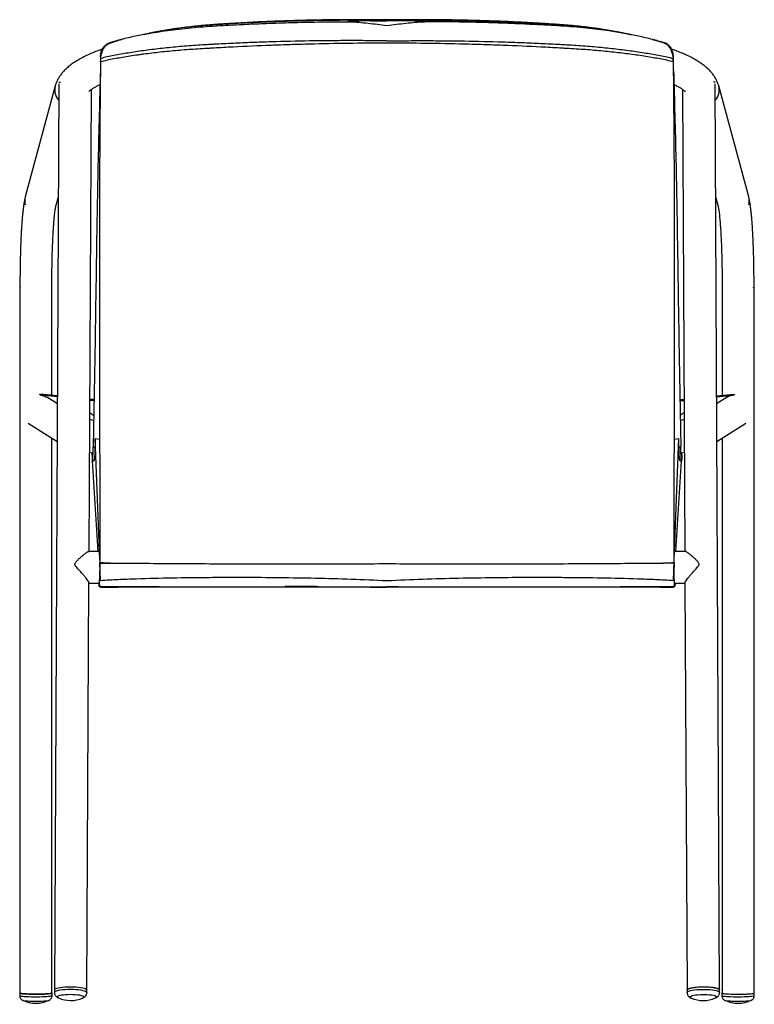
# Model space of a CAD drawing. Header units: inches. Extents: x -11 to 89, y 0 to 64.
# Tile 5 of 5: x 66 to 89, y 0 to 30. Entities that reach past the tile are written whole.
import ezdxf

# ---------------------------------------------------------------- set-up
doc = ezdxf.new("R2010")
doc.units = ezdxf.units.IN
doc.header["$MEASUREMENT"] = 0

# ---------------------------------------------------------------- blocks, each defined once
blk = doc.blocks.new('Lookout Dining Chair_Back')
at = {"linetype": 'Continuous', "lineweight": 25}
for p, q in [((10.802, 30.231), (10.802, 30.219)), ((3.478, 29.835), (3.312, 29.802)), ((3.488, 29.837), (3.476, 29.834)), ((3.573, 29.854), (3.487, 29.837)), ((18.124, 29.836), (18.025, 29.856)), ((18.292, 29.802), (18.126, 29.835)), ((1.995, 29.104), (1.988, 29.102)), ((19.608, 29.104), (19.615, 29.102)), ((0.595, 28.217), (-0.327, 24.803)), ((0.709, 28.279), (0.569, 0.414)), ((0.709, 28.33), (0.76, 28.33)), ((20.894, 28.33), (20.844, 28.33)), ((21.035, 0.414), (20.895, 28.279)), ((21.931, 24.803), (21.009, 28.217)), ((1.638, 13.901), (1.71, 28.114)), ((19.894, 28.114), (19.965, 13.901)), ((0.621, 24.547), (0.692, 24.809)), ((20.912, 24.809), (20.983, 24.547)), ((-0.491, 22.034), (-0.491, 0.316)), ((0.491, 18.703), (0.491, 22.034)), ((21.113, 22.034), (21.113, 18.703)), ((22.095, 0.316), (22.095, 22.034)), ((0.661, 18.685), (0.118, 18.742)), ((0.119, 18.726), (0.118, 18.742)), ((0.661, 18.652), (0.152, 18.706)), ((0.66, 18.439), (0.335, 18.647)), ((20.943, 18.685), (21.486, 18.742)), ((20.943, 18.652), (21.452, 18.706)), ((21.268, 18.647), (20.944, 18.439)), ((21.485, 18.726), (21.486, 18.742)), ((1.777, 17.931), (1.659, 17.957)), ((19.945, 17.957), (19.827, 17.932)), ((-0.239, 17.848), (0.654, 17.278)), ((20.95, 17.278), (21.843, 17.848)), ((0.491, 0.316), (0.491, 17.382)), ((1.821, 17.378), (1.961, 17.353)), ((1.964, 13.655), (1.821, 17.378)), ((19.64, 13.655), (19.783, 17.378)), ((19.643, 17.354), (19.783, 17.378)), ((21.113, 17.382), (21.113, 0.316)), ((1.654, 16.954), (1.749, 16.934)), ((1.733, 16.848), (1.727, 16.938)), ((1.733, 16.848), (1.741, 16.935)), ((1.733, 16.706), (1.738, 16.69)), ((1.738, 16.689), (1.779, 16.681)), ((1.919, 13.901), (1.743, 16.688)), ((19.685, 13.901), (19.861, 16.687)), ((19.825, 16.681), (19.865, 16.688)), ((19.855, 16.934), (19.95, 16.954)), ((19.862, 16.935), (19.871, 16.848)), ((19.871, 16.706), (19.866, 16.69)), ((19.871, 16.848), (19.877, 16.938)), ((1.945, 13.901), (1.629, 13.901)), ((19.975, 13.901), (19.658, 13.901)), ((1.968, 13.537), (1.968, 13.545)), ((19.636, 13.537), (19.636, 13.545)), ((1.964, 13.318), (1.976, 13.318)), ((19.64, 13.318), (19.628, 13.318)), ((1.57, 0.409), (1.633, 12.936)), ((1.633, 12.927), (1.95, 12.927)), ((1.944, 12.823), (1.945, 12.822)), ((1.944, 12.821), (1.99, 12.821)), ((1.945, 12.822), (1.949, 12.828)), ((1.945, 12.822), (1.991, 12.822)), ((1.992, 12.828), (1.949, 12.828)), ((1.99, 12.822), (1.991, 12.822)), ((1.992, 12.831), (3.027, 12.821)), ((3.027, 12.821), (3.374, 12.819)), ((3.126, 12.82), (3.698, 12.818)), ((9.914, 12.815), (10.802, 12.82)), ((10.802, 12.8), (12.421, 12.812)), ((18.307, 12.819), (18.576, 12.821)), ((18.392, 12.819), (18.478, 12.82)), ((18.576, 12.821), (19.611, 12.831)), ((19.612, 12.828), (19.654, 12.828)), ((19.613, 12.822), (19.613, 12.824)), ((19.659, 12.822), (19.613, 12.822)), ((19.613, 12.821), (19.659, 12.821)), ((19.654, 12.927), (19.97, 12.927)), ((19.659, 12.822), (19.654, 12.828)), ((19.659, 12.823), (19.659, 12.822)), ((19.97, 12.936), (20.033, 0.409)), ((-0.499, 0.316), (-0.499, 0.237)), ((0.499, 0.237), (0.499, 0.316)), ((0.569, 0.416), (0.569, 0.339)), ((1.567, 0.334), (1.567, 0.411)), ((20.034, 0.408), (20.034, 0.331)), ((21.032, 0.336), (21.032, 0.413)), ((21.105, 0.316), (21.105, 0.237)), ((22.103, 0.237), (22.103, 0.316)), ((-0.406, 0.092), (-0.405, 0.092)), ((20.913, 0.166), (20.908, 0.164)), ((22.009, 0.092), (22.01, 0.092))]:
    blk.add_line(p, q, dxfattribs=at)
at = {"linetype": 'Continuous', "lineweight": 25, "flags": 128}
for points in [[(-0.467, 22.023), (-0.486, 22.029), (-0.491, 22.034)], [(22.071, 22.023), (22.09, 22.029), (22.095, 22.034)], [(0.119, 18.726), (0.132, 18.718), (0.152, 18.706)], [(21.485, 18.726), (21.472, 18.718), (21.452, 18.706)], [(-0.491, 0.322), (-0.497, 0.318), (-0.497, 0.313), (-0.482, 0.307), (-0.453, 0.301), (-0.411, 0.296), (-0.357, 0.291), (-0.293, 0.288), (-0.221, 0.285), (-0.142, 0.282), (-0.059, 0.281), (0.025, 0.281), (0.109, 0.282), (0.19, 0.284), (0.265, 0.286), (0.333, 0.29), (0.391, 0.294), (0.438, 0.299), (0.472, 0.304), (0.492, 0.31), (0.499, 0.316), (0.491, 0.322), (0.491, 0.322)], [(-0.467, 0.305), (-0.486, 0.311), (-0.491, 0.316)], [(0.491, 0.316), (0.488, 0.312), (0.471, 0.306), (0.442, 0.301), (0.399, 0.296), (0.345, 0.291), (0.281, 0.288), (0.209, 0.285), (0.131, 0.283), (0.049, 0.282), (-0.035, 0.282), (-0.117, 0.282), (-0.196, 0.284), (-0.269, 0.287), (-0.335, 0.291), (-0.391, 0.295), (-0.435, 0.3), (-0.467, 0.305)], [(0.569, 0.416), (0.57, 0.419), (0.58, 0.435), (0.604, 0.451), (0.641, 0.466), (0.691, 0.479), (0.751, 0.49), (0.821, 0.499), (0.898, 0.506), (0.98, 0.51), (1.064, 0.511), (1.148, 0.509), (1.23, 0.505), (1.308, 0.498), (1.378, 0.488), (1.44, 0.476), (1.491, 0.463), (1.529, 0.448), (1.555, 0.432), (1.566, 0.416), (1.567, 0.411)], [(0.569, 0.339), (0.569, 0.342), (0.579, 0.358), (0.603, 0.374), (0.641, 0.389), (0.691, 0.402), (0.751, 0.413), (0.821, 0.422), (0.898, 0.429), (0.979, 0.432), (1.064, 0.434), (1.148, 0.432), (1.23, 0.428), (1.307, 0.42), (1.378, 0.411), (1.439, 0.399), (1.49, 0.386), (1.529, 0.371), (1.555, 0.355), (1.566, 0.339), (1.567, 0.334)], [(20.034, 0.408), (20.039, 0.421), (20.058, 0.438), (20.09, 0.453), (20.135, 0.467), (20.192, 0.48), (20.259, 0.49), (20.333, 0.498), (20.413, 0.504), (20.497, 0.507), (20.581, 0.507), (20.665, 0.505), (20.744, 0.499), (20.817, 0.492), (20.882, 0.481), (20.938, 0.469), (20.981, 0.455), (21.012, 0.44), (21.028, 0.424), (21.032, 0.413)], [(20.034, 0.331), (20.039, 0.344), (20.058, 0.361), (20.091, 0.376), (20.136, 0.39), (20.193, 0.403), (20.259, 0.413), (20.333, 0.421), (20.414, 0.427), (20.497, 0.43), (20.582, 0.43), (20.665, 0.428), (20.744, 0.422), (20.818, 0.415), (20.883, 0.404), (20.938, 0.392), (20.981, 0.378), (21.012, 0.363), (21.029, 0.347), (21.032, 0.336)], [(21.113, 0.322), (21.107, 0.319), (21.107, 0.313), (21.121, 0.307), (21.149, 0.301), (21.191, 0.296), (21.244, 0.292), (21.307, 0.288), (21.379, 0.285), (21.458, 0.282), (21.54, 0.281), (21.625, 0.281), (21.709, 0.282), (21.79, 0.283), (21.865, 0.286), (21.933, 0.29), (21.992, 0.294), (22.039, 0.299), (22.074, 0.304), (22.095, 0.31), (22.103, 0.316), (22.103, 0.316)], [(21.113, 0.316), (21.116, 0.312), (21.132, 0.306), (21.162, 0.301), (21.205, 0.296), (21.259, 0.291), (21.323, 0.288), (21.395, 0.285), (21.473, 0.283), (21.555, 0.282), (21.638, 0.282), (21.721, 0.282), (21.8, 0.284), (21.873, 0.287), (21.938, 0.291), (21.994, 0.295), (22.039, 0.3), (22.071, 0.305)], [(22.071, 0.305), (22.09, 0.311), (22.095, 0.316)], [(22.103, 0.316), (22.095, 0.322), (22.095, 0.322)], [(-0.499, 0.237), (-0.497, 0.234), (-0.482, 0.228), (-0.453, 0.223), (-0.411, 0.218), (-0.357, 0.213), (-0.293, 0.209), (-0.221, 0.206), (-0.142, 0.204), (-0.059, 0.203), (0.025, 0.203), (0.109, 0.203), (0.19, 0.205), (0.265, 0.208), (0.333, 0.211), (0.391, 0.216), (0.438, 0.221), (0.472, 0.226), (0.492, 0.232), (0.499, 0.237)], [(-0.405, 0.092), (-0.404, 0.091), (-0.384, 0.086), (-0.35, 0.081), (-0.305, 0.077), (-0.249, 0.074), (-0.185, 0.071), (-0.115, 0.069), (-0.041, 0.068), (0.035, 0.068), (0.11, 0.069), (0.18, 0.071), (0.245, 0.073), (0.301, 0.077), (0.347, 0.081), (0.382, 0.086), (0.403, 0.091), (0.405, 0.092)], [(0.693, 0.167), (0.675, 0.176), (0.659, 0.191), (0.658, 0.205), (0.67, 0.22), (0.696, 0.234), (0.735, 0.246), (0.785, 0.257), (0.845, 0.266), (0.912, 0.272), (0.984, 0.276), (1.059, 0.278), (1.135, 0.276), (1.208, 0.272), (1.277, 0.265), (1.338, 0.256), (1.39, 0.245), (1.431, 0.233), (1.46, 0.219), (1.475, 0.204), (1.476, 0.19), (1.464, 0.175), (1.441, 0.163)], [(20.16, 0.16), (20.148, 0.166), (20.129, 0.18), (20.124, 0.195), (20.133, 0.209), (20.155, 0.223), (20.191, 0.237), (20.238, 0.249), (20.295, 0.258), (20.36, 0.266), (20.432, 0.272), (20.506, 0.274), (20.582, 0.274), (20.656, 0.272), (20.726, 0.266), (20.789, 0.258), (20.844, 0.249), (20.888, 0.237), (20.92, 0.223), (20.939, 0.209), (20.944, 0.195), (20.935, 0.18), (20.913, 0.166)], [(21.105, 0.237), (21.107, 0.234), (21.121, 0.229), (21.149, 0.223), (21.191, 0.218), (21.244, 0.213), (21.307, 0.209), (21.379, 0.206), (21.458, 0.204), (21.54, 0.203), (21.625, 0.203), (21.709, 0.203), (21.79, 0.205), (21.865, 0.208), (21.933, 0.211), (21.992, 0.216), (22.039, 0.22), (22.074, 0.226), (22.095, 0.232), (22.103, 0.237)], [(21.198, 0.092), (21.2, 0.091), (21.221, 0.086), (21.255, 0.081), (21.301, 0.077), (21.357, 0.074), (21.421, 0.071), (21.492, 0.069), (21.566, 0.068), (21.642, 0.068), (21.716, 0.069), (21.787, 0.071), (21.851, 0.074), (21.907, 0.077), (21.953, 0.081), (21.986, 0.086), (22.007, 0.091), (22.009, 0.092)]]:
    blk.add_lwpolyline(points, dxfattribs=at)
at = {"linetype": 'Continuous', "lineweight": 25}
for centre, radius, start, end in [((1.039, 28.097), 0.459, 164.9151, 195.5003), ((20.565, 28.097), 0.459, 344.4997, 15.0887), ((1.059, 28.103), 0.481, 195.5176, 221.9587), ((20.545, 28.103), 0.481, 318.0413, 344.4824), ((0.116, 24.683), 0.459, 164.9209, 195.5003), ((21.488, 24.683), 0.459, 344.4997, 15.0791), ((-0.767, 18.715), 0.886, 0.6892, 1.6821), ((22.371, 18.715), 0.886, 178.3179, 179.3108), ((0, 0.94), 0.94, 244.3967, 295.6033), ((1.071, 1.027), 0.94, 246.2426, 293.1801), ((20.53, 1.024), 0.94, 246.8199, 293.7574), ((21.604, 0.94), 0.94, 244.3967, 295.6033)]:
    blk.add_arc(centre, radius, start, end, dxfattribs=at)
for points, knots in [([(3.32, 29.803), (3.323, 29.804), (3.423, 29.825), (3.635, 29.862), (3.962, 29.913), (4.31, 29.96), (4.676, 30), (5.058, 30.034), (5.453, 30.062), (5.857, 30.085), (6.325, 30.11), (6.856, 30.135), (7.454, 30.157), (8.055, 30.175), (8.787, 30.19), (9.32, 30.193), (9.65, 30.195)], [0, 0, 0, 0, 0.001684, 0.059584, 0.117484, 0.178054, 0.238701, 0.299271, 0.361859, 0.424495, 0.487132, 0.577985, 0.668839, 0.760057, 0.851275, 1, 1, 1, 1]), ([(10.802, 30.231), (10.802, 30.231), (10.626, 30.234), (10.273, 30.237), (9.743, 30.239), (9.214, 30.236), (8.662, 30.229), (8.087, 30.216), (7.49, 30.198), (6.895, 30.175), (6.285, 30.145), (5.717, 30.112), (5.192, 30.075), (4.73, 30.033), (4.284, 29.977), (3.916, 29.92), (3.653, 29.872), (3.533, 29.846), (3.488, 29.837)], [0, 0, 0, 0, 0.0000003, 0.0692635, 0.1385266, 0.2080016, 0.2774766, 0.3564097, 0.4353428, 0.5145966, 0.5938504, 0.6807367, 0.7445888, 0.8083841, 0.8739069, 0.9394302, 0.9772114, 1, 1, 1, 1]), ([(10.802, 30.25), (10.648, 30.252), (10.338, 30.255), (9.863, 30.257), (9.377, 30.255), (8.884, 30.249), (8.391, 30.24), (7.899, 30.227), (7.41, 30.21), (6.922, 30.19), (6.437, 30.165), (5.956, 30.138), (5.551, 30.111), (5.214, 30.086), (4.95, 30.061), (4.686, 30.032), (4.431, 30), (4.181, 29.964), (3.939, 29.924), (3.759, 29.892), (3.664, 29.873), (3.644, 29.869)], [0, 0, 0, 0, 0.0624433, 0.1257463, 0.192572, 0.2594777, 0.3264372, 0.3934208, 0.4603916, 0.5273173, 0.5941688, 0.6609182, 0.7275383, 0.763792, 0.8026655, 0.8405092, 0.8781706, 0.9156783, 0.9530637, 0.9903627, 1, 1, 1, 1]), ([(10.291, 30.22), (10.227, 30.219), (10.164, 30.218), (10.038, 30.217), (9.975, 30.216), (9.88, 30.214), (9.848, 30.213), (9.785, 30.211), (9.754, 30.21), (9.706, 30.209), (9.69, 30.208), (9.659, 30.207), (9.643, 30.206), (9.624, 30.204), (9.62, 30.204), (9.612, 30.203), (9.608, 30.203), (9.603, 30.202), (9.601, 30.202), (9.599, 30.201), (9.598, 30.201), (9.597, 30.201), (9.597, 30.2), (9.597, 30.2), (9.598, 30.2), (9.599, 30.199), (9.6, 30.199), (9.602, 30.199), (9.604, 30.198), (9.609, 30.198), (9.613, 30.197), (9.62, 30.197), (9.624, 30.196), (9.635, 30.196), (9.643, 30.195), (9.65, 30.195)], [0, 0, 0, 0, 0.25, 0.25, 0.5, 0.5, 0.625, 0.625, 0.75, 0.75, 0.8125, 0.8125, 0.875, 0.875, 0.890625, 0.890625, 0.90625, 0.90625, 0.914063, 0.914063, 0.917969, 0.917969, 0.921875, 0.921875, 0.925781, 0.925781, 0.929688, 0.929688, 0.9375, 0.9375, 0.953125, 0.953125, 0.96875, 0.96875, 1, 1, 1, 1]), ([(9.65, 30.195), (9.745, 30.19), (9.84, 30.184), (10.031, 30.169), (10.126, 30.16), (10.318, 30.139), (10.414, 30.128), (10.608, 30.103), (10.704, 30.09), (10.802, 30.076)], [0, 0, 0, 0, 0.25, 0.25, 0.5, 0.5, 0.75, 0.75, 1, 1, 1, 1]), ([(17.973, 29.866), (17.962, 29.869), (17.875, 29.886), (17.707, 29.917), (17.467, 29.957), (17.221, 29.993), (16.968, 30.026), (16.709, 30.056), (16.444, 30.081), (16.176, 30.102), (15.834, 30.125), (15.423, 30.151), (14.939, 30.177), (14.454, 30.2), (13.966, 30.218), (13.476, 30.233), (12.984, 30.245), (12.49, 30.252), (11.996, 30.256), (11.501, 30.256), (11.103, 30.253), (10.87, 30.251), (10.802, 30.25)], [0, 0, 0, 0, 0.005398, 0.042368, 0.079409, 0.116563, 0.153867, 0.191354, 0.229053, 0.266988, 0.304438, 0.371942, 0.438384, 0.504964, 0.571653, 0.638423, 0.705246, 0.772091, 0.838922, 0.905706, 0.972353, 1, 1, 1, 1]), ([(10.802, 30.246), (10.802, 30.247), (10.802, 30.253), (10.802, 30.241), (10.802, 30.231)], [0, 0, 0, 0, 0.201144, 1, 1, 1, 1]), ([(10.802, 30.231), (10.802, 30.231), (10.978, 30.234), (11.331, 30.237), (11.86, 30.239), (12.39, 30.236), (12.942, 30.229), (13.517, 30.216), (14.114, 30.198), (14.709, 30.175), (15.319, 30.145), (15.887, 30.112), (16.412, 30.075), (16.874, 30.033), (17.32, 29.977), (17.688, 29.92), (17.981, 29.865), (18.168, 29.828), (18.272, 29.803), (18.304, 29.796)], [0, 0, 0, 0, 0, 0.067114, 0.134228, 0.201547, 0.268866, 0.345349, 0.421833, 0.498627, 0.575422, 0.659612, 0.721482, 0.783298, 0.846787, 0.910277, 0.946886, 0.983594, 1, 1, 1, 1]), ([(10.802, 30.076), (10.995, 30.103), (11.187, 30.129), (11.475, 30.159), (11.571, 30.168), (11.763, 30.184), (11.858, 30.19), (11.953, 30.195)], [0, 0, 0, 0, 0.5, 0.5, 0.75, 0.75, 1, 1, 1, 1]), ([(11.953, 30.195), (11.961, 30.195), (11.969, 30.196), (11.98, 30.196), (11.984, 30.197), (11.992, 30.197), (11.995, 30.198), (12.001, 30.198), (12.002, 30.199), (12.005, 30.199), (12.005, 30.199), (12.006, 30.2), (12.007, 30.2), (12.007, 30.201), (12.006, 30.201), (12.005, 30.201), (12.004, 30.202), (12.002, 30.202), (12, 30.202), (11.994, 30.203), (11.991, 30.203), (11.983, 30.204), (11.979, 30.204), (11.96, 30.206), (11.944, 30.207), (11.913, 30.208), (11.897, 30.209), (11.85, 30.21), (11.818, 30.211), (11.755, 30.213), (11.723, 30.214), (11.629, 30.216), (11.566, 30.217), (11.439, 30.218), (11.376, 30.219), (11.313, 30.22)], [0, 0, 0, 0, 0.03125, 0.03125, 0.046875, 0.046875, 0.0625, 0.0625, 0.070312, 0.070312, 0.074219, 0.074219, 0.078125, 0.078125, 0.082031, 0.082031, 0.085937, 0.085937, 0.09375, 0.09375, 0.109375, 0.109375, 0.125, 0.125, 0.1875, 0.1875, 0.25, 0.25, 0.375, 0.375, 0.5, 0.5, 0.75, 0.75, 1, 1, 1, 1]), ([(18.287, 29.803), (18.283, 29.803), (18.182, 29.825), (17.969, 29.862), (17.642, 29.913), (17.294, 29.96), (16.928, 30), (16.546, 30.034), (16.151, 30.062), (15.747, 30.085), (15.279, 30.11), (14.747, 30.135), (14.15, 30.157), (13.549, 30.175), (12.817, 30.19), (12.284, 30.193), (11.953, 30.195)], [0, 0, 0, 0, 0.002242, 0.06011, 0.117977, 0.178513, 0.239127, 0.299663, 0.362216, 0.424817, 0.487419, 0.578221, 0.669024, 0.760191, 0.851358, 1, 1, 1, 1]), ([(3.32, 29.803), (3.251, 29.789), (3.107, 29.76), (2.897, 29.713), (2.721, 29.67), (2.62, 29.643), (2.585, 29.634)], [0, 0, 0, 0, 0.26647, 0.55701, 0.848374, 1, 1, 1, 1]), ([(19.02, 29.634), (19.003, 29.638), (18.919, 29.661), (18.761, 29.7), (18.546, 29.749), (18.387, 29.783), (18.299, 29.8), (18.287, 29.802)], [0, 0, 0, 0, 0.077769, 0.371312, 0.663352, 0.954637, 1, 1, 1, 1]), ([(1.988, 29.102), (1.99, 29.129), (1.992, 29.183), (2.01, 29.261), (2.036, 29.333), (2.072, 29.399), (2.117, 29.455), (2.169, 29.5), (2.219, 29.531), (2.253, 29.54), (2.266, 29.544)], [0, 0, 0, 0, 0.131005, 0.262009, 0.393027, 0.524041, 0.654779, 0.78551, 0.915358, 1, 1, 1, 1]), ([(10.802, 29.534), (10.004, 29.534), (9.21, 29.524), (8.221, 29.499), (8.023, 29.494), (7.628, 29.481), (7.432, 29.474), (6.843, 29.452), (6.453, 29.435), (5.871, 29.405), (5.678, 29.395), (5.437, 29.381), (5.388, 29.378), (5.316, 29.374), (5.292, 29.372), (5.256, 29.37), (5.244, 29.369), (5.22, 29.368), (5.208, 29.367), (5.1, 29.361), (5.005, 29.355), (4.723, 29.337), (4.539, 29.323), (4.177, 29.292), (4, 29.275), (3.654, 29.237), (3.484, 29.217), (3.277, 29.19), (3.236, 29.184), (3.154, 29.173), (3.114, 29.167), (2.994, 29.15), (2.916, 29.138), (2.686, 29.101), (2.538, 29.075), (2.256, 29.021), (2.121, 28.993), (1.992, 28.963)], [0, 0, 0, 0, 0.25, 0.25, 0.3125, 0.3125, 0.375, 0.375, 0.5, 0.5, 0.5625, 0.5625, 0.578125, 0.578125, 0.585938, 0.585938, 0.589844, 0.589844, 0.59375, 0.59375, 0.625, 0.625, 0.6875, 0.6875, 0.75, 0.75, 0.8125, 0.8125, 0.828125, 0.828125, 0.84375, 0.84375, 0.875, 0.875, 0.9375, 0.9375, 1, 1, 1, 1]), ([(10.802, 29.605), (10.752, 29.606), (10.702, 29.606), (10.603, 29.607), (10.453, 29.609), (10.304, 29.61), (10.006, 29.612), (9.608, 29.613), (9.211, 29.611), (8.814, 29.608), (8.616, 29.605), (8.022, 29.596), (7.628, 29.586), (7.04, 29.568), (6.845, 29.561), (6.552, 29.55), (6.454, 29.546), (6.26, 29.537), (6.163, 29.533), (5.872, 29.519), (5.679, 29.51), (5.438, 29.496), (5.39, 29.494), (5.295, 29.488), (5.247, 29.486), (5.103, 29.478), (5.009, 29.472), (4.727, 29.453), (4.542, 29.438), (4.268, 29.414), (4.178, 29.405), (3.999, 29.387), (3.91, 29.377), (3.646, 29.347), (3.477, 29.326), (3.149, 29.281), (2.991, 29.257), (2.686, 29.206), (2.54, 29.18), (2.329, 29.139), (2.26, 29.125), (2.126, 29.096), (2.06, 29.082), (1.996, 29.067)], [0, 0, 0, 0, 0.015625, 0.015625, 0.03125, 0.0625, 0.0625, 0.125, 0.1875, 0.1875, 0.25, 0.25, 0.375, 0.375, 0.4375, 0.4375, 0.46875, 0.46875, 0.5, 0.5, 0.5625, 0.5625, 0.578125, 0.578125, 0.59375, 0.59375, 0.625, 0.625, 0.6875, 0.6875, 0.71875, 0.71875, 0.75, 0.75, 0.8125, 0.8125, 0.875, 0.875, 0.9375, 0.9375, 0.96875, 0.96875, 1, 1, 1, 1]), ([(1.996, 29.067), (1.997, 29.114), (2.003, 29.159), (2.02, 29.226), (2.027, 29.249), (2.042, 29.291), (2.051, 29.312), (2.066, 29.341), (2.072, 29.351), (2.083, 29.37), (2.089, 29.379), (2.107, 29.407), (2.12, 29.424), (2.148, 29.455), (2.162, 29.47), (2.185, 29.49), (2.193, 29.496), (2.21, 29.508), (2.218, 29.514), (2.226, 29.519)], [0, 0, 0, 0, 0.25, 0.25, 0.375, 0.375, 0.5, 0.5, 0.5625, 0.5625, 0.625, 0.625, 0.75, 0.75, 0.875, 0.875, 0.9375, 0.9375, 1, 1, 1, 1]), ([(2.226, 29.519), (2.302, 29.546), (2.434, 29.595), (2.575, 29.631), (2.636, 29.646)], [0, 0, 0, 0, 0.56723, 1, 1, 1, 1]), ([(2.636, 29.647), (2.625, 29.645), (2.544, 29.625), (2.42, 29.591), (2.311, 29.559), (2.266, 29.546)], [0, 0, 0, 0, 0.085613, 0.616643, 1, 1, 1, 1]), ([(10.802, 29.605), (10.852, 29.606), (10.901, 29.606), (11.001, 29.607), (11.15, 29.609), (11.3, 29.61), (11.598, 29.612), (11.996, 29.613), (12.393, 29.611), (12.789, 29.608), (12.988, 29.605), (13.581, 29.596), (13.975, 29.586), (14.564, 29.568), (14.759, 29.561), (15.052, 29.55), (15.149, 29.546), (15.344, 29.537), (15.441, 29.533), (15.732, 29.519), (15.925, 29.51), (16.165, 29.496), (16.213, 29.494), (16.309, 29.488), (16.357, 29.486), (16.5, 29.478), (16.595, 29.472), (16.877, 29.453), (17.062, 29.438), (17.335, 29.414), (17.426, 29.405), (17.605, 29.387), (17.694, 29.377), (17.957, 29.347), (18.127, 29.326), (18.455, 29.281), (18.613, 29.257), (18.918, 29.206), (19.064, 29.18), (19.275, 29.139), (19.344, 29.125), (19.478, 29.096), (19.544, 29.082), (19.608, 29.067)], [0, 0, 0, 0, 0.015625, 0.015625, 0.03125, 0.0625, 0.0625, 0.125, 0.1875, 0.1875, 0.25, 0.25, 0.375, 0.375, 0.4375, 0.4375, 0.46875, 0.46875, 0.5, 0.5, 0.5625, 0.5625, 0.578125, 0.578125, 0.59375, 0.59375, 0.625, 0.625, 0.6875, 0.6875, 0.71875, 0.71875, 0.75, 0.75, 0.8125, 0.8125, 0.875, 0.875, 0.9375, 0.9375, 0.96875, 0.96875, 1, 1, 1, 1]), ([(19.611, 28.963), (19.483, 28.993), (19.348, 29.021), (19.066, 29.075), (18.919, 29.101), (18.613, 29.15), (18.453, 29.173), (18.122, 29.217), (17.952, 29.237), (17.605, 29.274), (17.428, 29.292), (17.067, 29.323), (16.882, 29.337), (16.6, 29.355), (16.505, 29.361), (16.397, 29.367), (16.385, 29.368), (16.361, 29.369), (16.349, 29.37), (16.313, 29.372), (16.241, 29.376), (16.168, 29.381), (15.927, 29.395), (15.734, 29.405), (15.152, 29.435), (14.762, 29.452), (14.173, 29.474), (13.976, 29.481), (13.582, 29.494), (13.384, 29.499), (12.394, 29.524), (11.6, 29.534), (10.802, 29.534)], [0, 0, 0, 0, 0.0625, 0.0625, 0.125, 0.125, 0.1875, 0.1875, 0.25, 0.25, 0.3125, 0.3125, 0.375, 0.375, 0.40625, 0.40625, 0.410156, 0.410156, 0.414062, 0.414062, 0.421875, 0.4375, 0.4375, 0.5, 0.5, 0.625, 0.625, 0.6875, 0.6875, 0.75, 0.75, 1, 1, 1, 1]), ([(18.966, 29.646), (19.02, 29.633), (19.162, 29.598), (19.295, 29.549), (19.378, 29.519)], [0, 0, 0, 0, 0.3826144, 1, 1, 1, 1]), ([(19.338, 29.546), (19.305, 29.555), (19.215, 29.582), (19.103, 29.613), (19.021, 29.634), (19.003, 29.638)], [0, 0, 0, 0, 0.305364, 0.847581, 1, 1, 1, 1]), ([(19.615, 29.102), (19.614, 29.129), (19.611, 29.183), (19.594, 29.261), (19.567, 29.333), (19.531, 29.399), (19.487, 29.455), (19.435, 29.5), (19.385, 29.531), (19.351, 29.541), (19.337, 29.545)], [0, 0, 0, 0, 0.130889, 0.261777, 0.392678, 0.523577, 0.654198, 0.784814, 0.914547, 1, 1, 1, 1]), ([(19.608, 29.067), (19.607, 29.114), (19.6, 29.159), (19.584, 29.226), (19.577, 29.249), (19.561, 29.291), (19.552, 29.312), (19.537, 29.341), (19.532, 29.351), (19.521, 29.37), (19.515, 29.379), (19.497, 29.407), (19.484, 29.424), (19.456, 29.455), (19.442, 29.47), (19.418, 29.49), (19.41, 29.496), (19.394, 29.508), (19.386, 29.514), (19.378, 29.519)], [0, 0, 0, 0, 0.25, 0.25, 0.375, 0.375, 0.5, 0.5, 0.5625, 0.5625, 0.625, 0.625, 0.75, 0.75, 0.875, 0.875, 0.9375, 0.9375, 1, 1, 1, 1]), ([(2.049, 29.353), (2.036, 29.348), (1.962, 29.323), (1.835, 29.275), (1.669, 29.206), (1.512, 29.133), (1.364, 29.055), (1.225, 28.973), (1.095, 28.885), (0.981, 28.794), (0.884, 28.702), (0.802, 28.612), (0.734, 28.52), (0.677, 28.427), (0.632, 28.332), (0.607, 28.261), (0.597, 28.222), (0.595, 28.217)], [0, 0, 0, 0, 0.017235, 0.09856, 0.180614, 0.263515, 0.347358, 0.432151, 0.517669, 0.602892, 0.677215, 0.747172, 0.812821, 0.874739, 0.933688, 0.990355, 1, 1, 1, 1]), ([(1.988, 29.102), (1.973, 27.787), (1.963, 26.473), (1.951, 23.843), (1.951, 22.528), (1.954, 19.897), (1.958, 18.582), (1.964, 15.95), (1.966, 14.634), (1.964, 13.318)], [0, 0, 0, 0, 0.25, 0.25, 0.5, 0.5, 0.75, 0.75, 1, 1, 1, 1]), ([(21.009, 28.217), (21.001, 28.243), (20.983, 28.303), (20.944, 28.392), (20.892, 28.487), (20.828, 28.579), (20.752, 28.669), (20.663, 28.758), (20.56, 28.845), (20.442, 28.931), (20.311, 29.015), (20.167, 29.094), (20.013, 29.17), (19.849, 29.242), (19.697, 29.303), (19.595, 29.338), (19.555, 29.353)], [0, 0, 0, 0, 0.044652, 0.103863, 0.164864, 0.228804, 0.296487, 0.368562, 0.445236, 0.525979, 0.609492, 0.694206, 0.778713, 0.862467, 0.945348, 1, 1, 1, 1]), ([(19.64, 13.318), (19.638, 14.556), (19.64, 15.794), (19.645, 18.427), (19.65, 19.822), (19.653, 22.611), (19.652, 24.005), (19.64, 26.633), (19.63, 27.868), (19.615, 29.102)], [-0.2011525, -0.2011525, -0.2011525, -0.2011525, -0.1065482, -0.1065482, 0.0000579, 0.0000579, 0.1066639, 0.1066639, 0.2010792, 0.2010792, 0.2010792, 0.2010792]), ([(1.985, 28.696), (1.96, 27.778), (1.907, 25.878), (1.859, 22.997), (1.818, 20.056), (1.781, 18.097), (1.762, 17.118)], [0, 0, 0, 0, 0.237714, 0.491832, 0.745939, 1, 1, 1, 1]), ([(19.619, 28.696), (19.644, 27.778), (19.696, 25.878), (19.744, 22.997), (19.786, 20.056), (19.823, 18.097), (19.841, 17.118)], [0, 0, 0, 0, 0.237714, 0.491832, 0.745939, 1, 1, 1, 1]), ([(1.624, 28.049), (1.625, 28.049), (1.637, 28.061), (1.671, 28.087), (1.729, 28.128), (1.8, 28.173), (1.884, 28.219), (1.945, 28.251), (1.981, 28.267), (1.982, 28.268)], [0, 0, 0, 0, 0.006653, 0.198773, 0.393435, 0.591237, 0.792353, 0.996713, 1, 1, 1, 1]), ([(19.622, 28.267), (19.649, 28.254), (19.709, 28.225), (19.789, 28.181), (19.865, 28.135), (19.926, 28.092), (19.964, 28.063), (19.978, 28.051), (19.979, 28.049)], [0, 0, 0, 0, 0.163442, 0.37106, 0.575614, 0.776893, 0.974844, 1, 1, 1, 1]), ([(-0.327, 24.803), (-0.331, 24.789), (-0.343, 24.742), (-0.359, 24.664), (-0.375, 24.563), (-0.39, 24.457), (-0.403, 24.342), (-0.415, 24.217), (-0.427, 24.085), (-0.437, 23.945), (-0.446, 23.798), (-0.455, 23.644), (-0.462, 23.483), (-0.469, 23.316), (-0.475, 23.143), (-0.48, 22.966), (-0.484, 22.783), (-0.487, 22.597), (-0.489, 22.408), (-0.491, 22.22), (-0.491, 22.095), (-0.491, 22.034)], [0, 0, 0, 0, 0.028438, 0.093875, 0.151568, 0.206074, 0.2636, 0.31911, 0.373454, 0.42708, 0.480233, 0.533056, 0.585642, 0.638054, 0.690336, 0.742519, 0.794625, 0.846674, 0.89868, 0.950655, 1, 1, 1, 1]), ([(0.491, 22.034), (0.491, 22.067), (0.491, 22.162), (0.492, 22.32), (0.494, 22.505), (0.496, 22.687), (0.5, 22.865), (0.504, 23.039), (0.51, 23.207), (0.516, 23.368), (0.523, 23.523), (0.53, 23.67), (0.538, 23.809), (0.547, 23.938), (0.556, 24.057), (0.566, 24.166), (0.576, 24.263), (0.586, 24.347), (0.596, 24.419), (0.605, 24.474), (0.613, 24.513), (0.618, 24.536), (0.62, 24.544), (0.621, 24.547)], [0, 0, 0, 0, 0.027699, 0.080346, 0.132983, 0.185593, 0.238166, 0.29069, 0.343149, 0.395525, 0.447797, 0.499932, 0.551893, 0.603625, 0.655055, 0.706081, 0.756555, 0.806266, 0.854904, 0.902022, 0.941912, 0.978546, 1, 1, 1, 1]), ([(20.983, 24.547), (20.984, 24.543), (20.986, 24.534), (20.992, 24.508), (20.999, 24.469), (21.008, 24.416), (21.017, 24.35), (21.027, 24.27), (21.036, 24.178), (21.046, 24.074), (21.055, 23.958), (21.064, 23.832), (21.072, 23.696), (21.08, 23.552), (21.087, 23.399), (21.093, 23.239), (21.098, 23.073), (21.103, 22.9), (21.107, 22.723), (21.11, 22.542), (21.112, 22.358), (21.113, 22.188), (21.113, 22.08), (21.113, 22.034)], [0, 0, 0, 0, 0.027141, 0.06357, 0.103261, 0.146133, 0.191543, 0.238886, 0.287652, 0.337449, 0.387991, 0.439075, 0.490557, 0.542336, 0.594339, 0.646512, 0.698816, 0.751221, 0.803704, 0.856247, 0.908835, 0.961457, 1, 1, 1, 1]), ([(22.095, 22.034), (22.095, 22.068), (22.095, 22.166), (22.094, 22.327), (22.092, 22.517), (22.089, 22.704), (22.086, 22.888), (22.081, 23.068), (22.075, 23.242), (22.069, 23.411), (22.062, 23.574), (22.054, 23.731), (22.045, 23.88), (22.035, 24.021), (22.025, 24.154), (22.013, 24.279), (22.001, 24.396), (21.987, 24.506), (21.972, 24.608), (21.955, 24.707), (21.939, 24.77), (21.931, 24.803)], [0, 0, 0, 0, 0.0273196, 0.079259, 0.1312173, 0.1831987, 0.2352133, 0.2872725, 0.3393903, 0.391584, 0.4438758, 0.4962953, 0.5488821, 0.6016922, 0.6548064, 0.7083466, 0.7625067, 0.817614, 0.8742739, 0.9337579, 1, 1, 1, 1]), ([(0.152, 18.706), (0.179, 18.701), (0.233, 18.692), (0.303, 18.665), (0.342, 18.64), (0.358, 18.631)], [0, 0, 0, 0, 0.369663, 0.750039, 1, 1, 1, 1]), ([(1.789, 18.567), (1.752, 18.57), (1.71, 18.573), (1.668, 18.578), (1.662, 18.578)], [0, 0, 0, 0, 0.858616, 1, 1, 1, 1]), ([(1.788, 18.533), (1.762, 18.535), (1.719, 18.539), (1.677, 18.543), (1.662, 18.545)], [0, 0, 0, 0, 0.629985, 1, 1, 1, 1]), ([(19.815, 18.567), (19.851, 18.57), (19.894, 18.573), (19.936, 18.578), (19.942, 18.578)], [0, 0, 0, 0, 0.858616, 1, 1, 1, 1]), ([(19.816, 18.533), (19.842, 18.535), (19.884, 18.539), (19.927, 18.543), (19.942, 18.545)], [0, 0, 0, 0, 0.629985, 1, 1, 1, 1]), ([(21.452, 18.706), (21.425, 18.701), (21.37, 18.692), (21.3, 18.665), (21.262, 18.64), (21.246, 18.63)], [0, 0, 0, 0, 0.3750202, 0.7500394, 1, 1, 1, 1]), ([(1.66, 18.17), (1.691, 18.147), (1.731, 18.118), (1.771, 18.088), (1.78, 18.082)], [0, 0, 0, 0, 0.7895, 1, 1, 1, 1]), ([(19.944, 18.17), (19.912, 18.147), (19.872, 18.118), (19.832, 18.088), (19.824, 18.082)], [0, 0, 0, 0, 0.7895, 1, 1, 1, 1]), ([(1.739, 16.693), (1.741, 16.694), (1.744, 16.694), (1.75, 16.756), (1.756, 16.863), (1.76, 16.991), (1.762, 17.08), (1.762, 17.118)], [0, 0, 0, 0, 0.162359, 0.386694, 0.61117, 0.838295, 1, 1, 1, 1]), ([(1.818, 17.105), (1.818, 17.078), (1.817, 17.025), (1.815, 16.949), (1.812, 16.878), (1.808, 16.816), (1.803, 16.764), (1.795, 16.711), (1.787, 16.68), (1.781, 16.682), (1.779, 16.683)], [0, 0, 0, 0, 0.1161411, 0.2322726, 0.3484987, 0.4647132, 0.579239, 0.693757, 0.9178397, 1, 1, 1, 1]), ([(19.825, 16.685), (19.821, 16.685), (19.813, 16.685), (19.803, 16.745), (19.793, 16.849), (19.788, 16.976), (19.786, 17.066), (19.786, 17.105)], [0, 0, 0, 0, 0.1594406, 0.3826587, 0.6055631, 0.8310012, 1, 1, 1, 1]), ([(19.865, 16.693), (19.863, 16.694), (19.86, 16.694), (19.854, 16.756), (19.848, 16.863), (19.844, 16.991), (19.842, 17.08), (19.841, 17.118)], [0, 0, 0, 0, 0.162443, 0.386755, 0.611209, 0.838312, 1, 1, 1, 1]), ([(1.732, 16.856), (1.732, 16.837), (1.73, 16.8), (1.73, 16.757), (1.73, 16.721), (1.732, 16.711), (1.733, 16.706)], [0, 0, 0, 0, 0.233812, 0.463464, 0.699837, 1, 1, 1, 1]), ([(19.871, 16.856), (19.872, 16.837), (19.874, 16.8), (19.874, 16.757), (19.874, 16.721), (19.872, 16.711), (19.871, 16.706)], [0, 0, 0, 0, 0.233812, 0.463464, 0.699837, 1, 1, 1, 1]), ([(1.63, 12.939), (1.631, 12.94), (1.636, 12.946), (1.613, 12.986), (1.572, 13.044), (1.519, 13.11), (1.457, 13.183), (1.381, 13.268), (1.306, 13.351), (1.252, 13.413), (1.221, 13.453), (1.204, 13.482), (1.199, 13.509), (1.205, 13.54), (1.239, 13.588), (1.297, 13.647), (1.369, 13.714), (1.438, 13.774), (1.498, 13.822), (1.548, 13.859), (1.592, 13.888), (1.624, 13.906), (1.628, 13.9), (1.628, 13.9)], [0, 0, 0, 0, 0.019635, 0.088491, 0.159942, 0.214598, 0.270806, 0.346874, 0.425089, 0.469551, 0.491779, 0.514512, 0.527743, 0.541009, 0.569725, 0.632031, 0.695551, 0.757698, 0.821112, 0.868891, 0.91776, 0.995544, 1, 1, 1, 1]), ([(19.974, 12.939), (19.973, 12.94), (19.968, 12.946), (19.991, 12.986), (20.032, 13.044), (20.085, 13.11), (20.147, 13.183), (20.223, 13.268), (20.298, 13.351), (20.352, 13.413), (20.383, 13.453), (20.4, 13.482), (20.405, 13.509), (20.399, 13.54), (20.365, 13.588), (20.307, 13.647), (20.235, 13.714), (20.165, 13.774), (20.106, 13.822), (20.056, 13.859), (20.011, 13.888), (19.979, 13.906), (19.976, 13.9), (19.976, 13.9)], [0, 0, 0, 0, 0.019635, 0.088491, 0.159942, 0.214598, 0.270806, 0.346874, 0.425089, 0.469551, 0.491779, 0.514512, 0.527743, 0.541009, 0.569725, 0.632031, 0.695551, 0.757698, 0.821112, 0.868891, 0.91776, 0.995544, 1, 1, 1, 1]), ([(1.987, 13), (1.986, 13.034), (1.985, 13.073), (1.983, 13.126), (1.982, 13.137), (1.982, 13.159), (1.981, 13.171), (1.98, 13.205), (1.979, 13.228), (1.978, 13.264), (1.978, 13.276), (1.977, 13.3), (1.976, 13.312), (1.975, 13.349), (1.974, 13.373), (1.972, 13.421), (1.972, 13.445), (1.97, 13.492), (1.969, 13.515), (1.968, 13.537)], [0, 0, 0, 0, 0.25, 0.25, 0.3125, 0.3125, 0.375, 0.375, 0.5, 0.5, 0.5625, 0.5625, 0.625, 0.625, 0.75, 0.75, 0.875, 0.875, 1, 1, 1, 1]), ([(2.292, 13.543), (3.001, 13.538), (3.711, 13.532), (4.774, 13.526), (5.129, 13.524), (5.838, 13.522), (6.192, 13.521), (7.256, 13.518), (7.965, 13.518), (9.384, 13.52), (10.093, 13.522), (10.802, 13.525)], [0, 0, 0, 0, 0.25, 0.25, 0.375, 0.375, 0.5, 0.5, 0.75, 0.75, 1, 1, 1, 1]), ([(10.802, 13.525), (11.511, 13.522), (12.22, 13.52), (13.638, 13.518), (14.348, 13.518), (15.411, 13.521), (15.766, 13.522), (16.475, 13.524), (16.83, 13.526), (17.893, 13.532), (18.602, 13.538), (19.312, 13.543)], [0, 0, 0, 0, 0.25, 0.25, 0.5, 0.5, 0.625, 0.625, 0.75, 0.75, 1, 1, 1, 1]), ([(19.617, 13), (19.618, 13.034), (19.619, 13.073), (19.621, 13.126), (19.621, 13.137), (19.622, 13.159), (19.623, 13.171), (19.624, 13.205), (19.625, 13.228), (19.626, 13.264), (19.626, 13.276), (19.627, 13.3), (19.628, 13.312), (19.629, 13.349), (19.63, 13.373), (19.631, 13.421), (19.632, 13.445), (19.634, 13.492), (19.635, 13.515), (19.636, 13.537)], [0, 0, 0, 0, 0.25, 0.25, 0.3125, 0.3125, 0.375, 0.375, 0.5, 0.5, 0.5625, 0.5625, 0.625, 0.625, 0.75, 0.75, 0.875, 0.875, 1, 1, 1, 1]), ([(1.949, 12.828), (1.95, 12.829), (1.951, 12.834), (1.953, 12.844), (1.953, 12.849), (1.954, 12.859), (1.955, 12.865), (1.956, 12.884), (1.957, 12.9), (1.958, 12.927), (1.959, 12.937), (1.96, 12.957), (1.96, 12.968), (1.961, 13.002), (1.962, 13.027), (1.962, 13.066), (1.962, 13.08), (1.963, 13.108), (1.963, 13.136), (1.963, 13.165), (1.963, 13.195), (1.964, 13.21), (1.964, 13.256), (1.964, 13.287), (1.964, 13.318)], [0, 0, 0, 0, 0.125, 0.125, 0.1875, 0.1875, 0.25, 0.25, 0.375, 0.375, 0.4375, 0.4375, 0.5, 0.5, 0.625, 0.625, 0.6875, 0.6875, 0.75, 0.8125, 0.8125, 0.875, 0.875, 1, 1, 1, 1]), ([(1.987, 13), (1.986, 13.022), (1.986, 13.046), (1.984, 13.096), (1.983, 13.122), (1.981, 13.162), (1.981, 13.176), (1.98, 13.204), (1.979, 13.218), (1.978, 13.261), (1.977, 13.289), (1.976, 13.318)], [0, 0, 0, 0, 0.25, 0.25, 0.5, 0.5, 0.625, 0.625, 0.75, 0.75, 1, 1, 1, 1]), ([(10.802, 12.993), (10.435, 13.011), (10.068, 13.026), (9.334, 13.052), (8.966, 13.062), (8.232, 13.078), (7.864, 13.084), (7.129, 13.092), (6.762, 13.095), (6.211, 13.096), (6.027, 13.096), (5.659, 13.095), (5.476, 13.094), (4.925, 13.089), (4.557, 13.085), (3.822, 13.072), (3.455, 13.064), (2.905, 13.045), (2.721, 13.038), (2.354, 13.021), (2.171, 13.011), (1.987, 13)], [0, 0, 0, 0, 0.125, 0.125, 0.25, 0.25, 0.375, 0.375, 0.5, 0.5, 0.5625, 0.5625, 0.625, 0.625, 0.75, 0.75, 0.875, 0.875, 0.9375, 0.9375, 1, 1, 1, 1]), ([(19.617, 13), (19.433, 13.011), (19.25, 13.021), (18.883, 13.038), (18.699, 13.045), (18.148, 13.064), (17.781, 13.072), (17.046, 13.085), (16.679, 13.089), (16.128, 13.094), (15.944, 13.095), (15.577, 13.096), (15.393, 13.096), (14.842, 13.095), (14.474, 13.092), (13.739, 13.084), (13.372, 13.078), (12.637, 13.062), (12.27, 13.052), (11.536, 13.026), (11.169, 13.011), (10.802, 12.993)], [0, 0, 0, 0, 0.0625, 0.0625, 0.125, 0.125, 0.25, 0.25, 0.375, 0.375, 0.4375, 0.4375, 0.5, 0.5, 0.625, 0.625, 0.75, 0.75, 0.875, 0.875, 1, 1, 1, 1]), ([(19.628, 13.318), (19.627, 13.289), (19.626, 13.261), (19.625, 13.219), (19.624, 13.205), (19.623, 13.177), (19.623, 13.163), (19.621, 13.122), (19.62, 13.096), (19.619, 13.059), (19.618, 13.046), (19.617, 13.023), (19.617, 13.011), (19.617, 13)], [0, 0, 0, 0, 0.25, 0.25, 0.375, 0.375, 0.5, 0.5, 0.75, 0.75, 0.875, 0.875, 1, 1, 1, 1]), ([(19.654, 12.828), (19.653, 12.829), (19.653, 12.834), (19.651, 12.844), (19.651, 12.849), (19.65, 12.859), (19.649, 12.865), (19.648, 12.884), (19.647, 12.9), (19.645, 12.927), (19.645, 12.937), (19.644, 12.957), (19.644, 12.968), (19.643, 13.002), (19.642, 13.027), (19.642, 13.066), (19.641, 13.08), (19.641, 13.108), (19.641, 13.136), (19.641, 13.165), (19.64, 13.195), (19.64, 13.21), (19.64, 13.256), (19.64, 13.287), (19.64, 13.318)], [0, 0, 0, 0, 0.125, 0.125, 0.1875, 0.1875, 0.25, 0.25, 0.375, 0.375, 0.4375, 0.4375, 0.5, 0.5, 0.625, 0.625, 0.6875, 0.6875, 0.75, 0.8125, 0.8125, 0.875, 0.875, 1, 1, 1, 1]), ([(1.941, 12.927), (1.941, 12.911), (1.94, 12.864), (1.942, 12.843), (1.942, 12.829)], [0, 0, 0, 0, 0.3277, 1, 1, 1, 1]), ([(1.992, 12.809), (1.992, 12.808), (1.993, 12.806), (1.993, 12.824), (1.992, 12.831)], [0, 0, 0, 0, 0.607275, 1, 1, 1, 1]), ([(1.992, 12.802), (2.278, 12.804), (3.169, 12.811), (4.061, 12.814), (4.666, 12.816)], [0, 0, 0, 0, 0.32081, 1, 1, 1, 1]), ([(3.374, 12.819), (3.938, 12.816), (5.257, 12.809), (7.437, 12.809), (9.053, 12.812), (9.914, 12.814)], [0, 0, 0, 0, 0.258842, 0.605209, 1, 1, 1, 1]), ([(8.7, 12.815), (8.488, 12.821), (8.233, 12.827), (7.928, 12.825), (7.795, 12.825), (7.706, 12.823), (7.665, 12.821), (7.663, 12.821), (7.662, 12.821), (7.662, 12.821), (7.662, 12.821), (7.662, 12.821), (7.663, 12.821), (7.665, 12.821), (7.675, 12.82), (7.714, 12.82), (7.875, 12.818), (8.308, 12.817), (8.71, 12.815), (8.991, 12.814)], [0, 0, 0, 0, 0.271138, 0.327373, 0.383541, 0.438412, 0.439257, 0.440128, 0.440464, 0.440802, 0.441031, 0.441259, 0.441598, 0.442254, 0.444697, 0.454378, 0.492942, 0.647026, 1, 1, 1, 1]), ([(9.095, 12.812), (9.213, 12.812), (9.782, 12.81), (10.35, 12.805), (10.802, 12.8)], [0, 0, 0, 0, 0.2062964, 1, 1, 1, 1]), ([(10.802, 12.82), (11.103, 12.817), (11.482, 12.813), (11.861, 12.813), (11.938, 12.814)], [0, 0, 0, 0, 0.796534, 1, 1, 1, 1]), ([(11.626, 12.814), (12.086, 12.813), (13.487, 12.809), (15.65, 12.809), (17.417, 12.813), (18.243, 12.818), (18.307, 12.819)], [0, 0, 0, 0, 0.206461, 0.629347, 0.971261, 1, 1, 1, 1]), ([(17.231, 12.815), (17.656, 12.813), (18.45, 12.811), (19.243, 12.805), (19.612, 12.802)], [0, 0, 0, 0, 0.535731, 1, 1, 1, 1]), ([(19.612, 12.809), (19.612, 12.808), (19.611, 12.806), (19.611, 12.824), (19.611, 12.831)], [0, 0, 0, 0, 0.607247, 1, 1, 1, 1]), ([(19.662, 12.927), (19.663, 12.911), (19.663, 12.864), (19.662, 12.843), (19.661, 12.829)], [0, 0, 0, 0, 0.3277, 1, 1, 1, 1]), ([(0.575, 0.428), (0.574, 0.428), (0.569, 0.423), (0.569, 0.418), (0.57, 0.414)], [0, 0, 0, 0, 0.111359, 1, 1, 1, 1]), ([(0.571, 0.339), (0.57, 0.33), (0.57, 0.306), (0.581, 0.271), (0.601, 0.236), (0.626, 0.208), (0.654, 0.187), (0.681, 0.171), (0.699, 0.164), (0.706, 0.162)], [0, 0, 0, 0, 0.1008439, 0.263031, 0.4136181, 0.5605162, 0.7117123, 0.8794194, 1, 1, 1, 1]), ([(1.429, 0.159), (1.438, 0.162), (1.458, 0.169), (1.487, 0.187), (1.517, 0.211), (1.543, 0.243), (1.56, 0.282), (1.568, 0.314), (1.566, 0.331), (1.566, 0.334)], [0, 0, 0, 0, 0.1465257, 0.3166662, 0.4810065, 0.6427802, 0.8051709, 0.9689108, 1, 1, 1, 1]), ([(1.567, 0.401), (1.568, 0.403), (1.573, 0.41), (1.567, 0.423), (1.554, 0.436), (1.536, 0.444), (1.53, 0.446)], [0, 0, 0, 0, 0.119554, 0.468158, 0.816769, 1, 1, 1, 1]), ([(20.036, 0.402), (20.035, 0.404), (20.031, 0.41), (20.037, 0.423), (20.054, 0.439), (20.087, 0.454), (20.133, 0.468), (20.191, 0.48), (20.259, 0.491), (20.335, 0.499), (20.417, 0.505), (20.502, 0.508), (20.588, 0.508), (20.671, 0.505), (20.751, 0.5), (20.823, 0.492), (20.887, 0.482), (20.942, 0.47), (20.985, 0.457), (21.015, 0.442), (21.033, 0.427), (21.034, 0.417), (21.034, 0.412)], [0, 0, 0, 0, 0.014161, 0.065462, 0.116765, 0.169026, 0.221291, 0.274495, 0.327705, 0.381396, 0.435092, 0.488596, 0.542102, 0.59485, 0.647596, 0.699366, 0.751131, 0.802112, 0.853088, 0.903794, 0.954497, 1, 1, 1, 1]), ([(20.035, 0.331), (20.035, 0.328), (20.033, 0.31), (20.042, 0.278), (20.059, 0.24), (20.082, 0.21), (20.11, 0.187), (20.139, 0.169), (20.159, 0.16), (20.17, 0.156)], [0, 0, 0, 0, 0.0360529, 0.2070464, 0.3636684, 0.5136218, 0.6645714, 0.826686, 1, 1, 1, 1]), ([(20.916, 0.167), (20.926, 0.172), (20.946, 0.182), (20.976, 0.205), (21.002, 0.235), (21.022, 0.273), (21.032, 0.307), (21.031, 0.329), (21.03, 0.336)], [0, 0, 0, 0, 0.182088, 0.368406, 0.54982, 0.731276, 0.914218, 1, 1, 1, 1]), ([(-0.498, 0.237), (-0.498, 0.234), (-0.5, 0.216), (-0.491, 0.185), (-0.475, 0.151), (-0.453, 0.125), (-0.43, 0.105), (-0.411, 0.094), (-0.402, 0.09), (-0.399, 0.089)], [0, 0, 0, 0, 0.057822, 0.274453, 0.465113, 0.637719, 0.796225, 0.943837, 1, 1, 1, 1]), ([(0.401, 0.09), (0.405, 0.092), (0.416, 0.097), (0.438, 0.111), (0.464, 0.135), (0.484, 0.168), (0.497, 0.203), (0.498, 0.227), (0.498, 0.237)], [0, 0, 0, 0, 0.075957, 0.244426, 0.43063, 0.632248, 0.844637, 1, 1, 1, 1]), ([(21.106, 0.238), (21.105, 0.237), (21.103, 0.22), (21.111, 0.191), (21.126, 0.156), (21.147, 0.128), (21.17, 0.108), (21.188, 0.097), (21.197, 0.093), (21.199, 0.092)], [0, 0, 0, 0, 0.025323, 0.255967, 0.458012, 0.640267, 0.807349, 0.962431, 1, 1, 1, 1]), ([(22.004, 0.09), (22.008, 0.092), (22.02, 0.096), (22.042, 0.111), (22.068, 0.135), (22.088, 0.168), (22.101, 0.203), (22.102, 0.227), (22.103, 0.237)], [0, 0, 0, 0, 0.082444, 0.249455, 0.434236, 0.634278, 0.842113, 1, 1, 1, 1])]:
    blk.add_open_spline(points, degree=3, knots=knots, dxfattribs=at)
for points in [[(10.802, 30.223), (10.632, 30.222), (10.461, 30.221), (10.291, 30.22)], [(10.291, 30.22), (10.461, 30.22), (10.631, 30.22), (10.802, 30.219)], [(11.313, 30.22), (11.143, 30.221), (10.972, 30.222), (10.802, 30.223)], [(11.313, 30.22), (11.143, 30.22), (10.972, 30.22), (10.802, 30.219)], [(1.992, 28.963), (1.993, 28.997), (1.995, 29.032), (1.996, 29.067)], [(19.611, 28.963), (19.61, 28.997), (19.609, 29.032), (19.608, 29.067)], [(1.821, 17.378), (1.82, 17.287), (1.819, 17.196), (1.818, 17.105)], [(19.786, 17.105), (19.785, 17.196), (19.784, 17.287), (19.783, 17.378)], [(1.762, 17.118), (1.781, 17.113), (1.799, 17.109), (1.818, 17.105)], [(19.841, 17.118), (19.823, 17.113), (19.804, 17.109), (19.786, 17.105)], [(2.292, 13.543), (2.184, 13.544), (2.076, 13.544), (1.968, 13.545)], [(1.976, 13.318), (1.973, 13.394), (1.97, 13.469), (1.968, 13.545)], [(1.968, 13.537), (2.076, 13.539), (2.184, 13.541), (2.292, 13.543)], [(19.636, 13.545), (19.528, 13.544), (19.42, 13.544), (19.312, 13.543)], [(19.636, 13.537), (19.528, 13.539), (19.42, 13.541), (19.312, 13.543)], [(19.636, 13.545), (19.634, 13.469), (19.631, 13.394), (19.628, 13.318)], [(1.991, 12.822), (1.991, 12.824), (1.992, 12.826), (1.992, 12.828)], [(1.992, 12.828), (1.992, 12.828), (1.992, 12.829), (1.992, 12.831)], [(19.611, 12.831), (19.611, 12.829), (19.612, 12.828), (19.612, 12.828)], [(19.612, 12.828), (19.612, 12.826), (19.613, 12.824), (19.613, 12.822)]]:
    blk.add_open_spline(points, degree=3, dxfattribs=at)

msp = doc.modelspace()

# ---------------------------------------------------------------- block references
msp.add_blockref('Lookout Dining Chair_Back', (66.932, -0.017))

doc.saveas('drawing.dxf')
